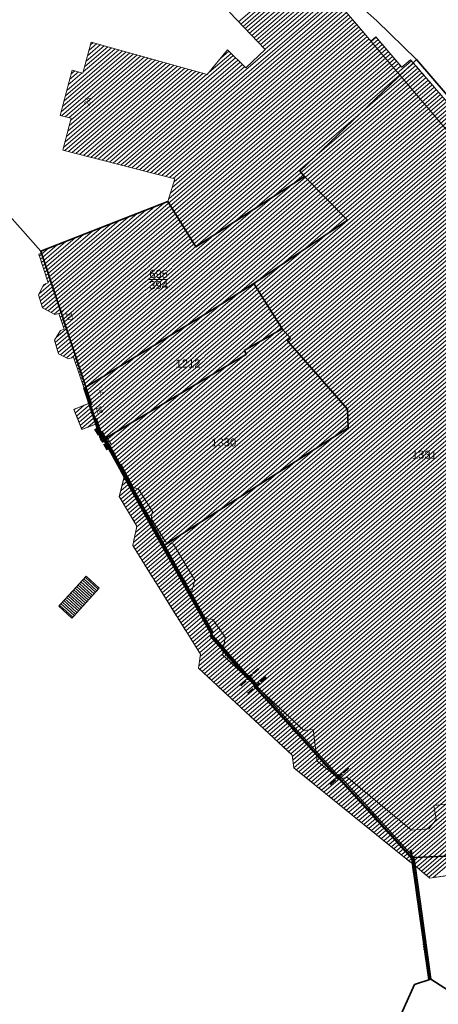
# Model space of a CAD drawing. Header units: metres. Extents: x 32365810 to 32367010, y 5620411 to 5622366.
# Tile 13 of 198: x 32365891 to 32365940, y 5621952 to 5622069. Entities that reach past the tile are written whole.
import ezdxf

# ---------------------------------------------------------------- set-up
doc = ezdxf.new("R2010")
doc.units = ezdxf.units.M
for name, pattern in [('1600.1047', [0]), ('1600.1305', [0]), ('1600.2013', [0, 0]), ('1600.2028', [0]), ('1600.2305', [0.75, 0.5, 0, 0, -0.25]), ('1600.2505', [0]), ('1600.2507', [0])]:
    doc.linetypes.add(name, pattern=pattern)
doc.layers.get('0').update_dxf_attribs({"color": 1, "linetype": 'CONTINUOUS'})
for name, color, linetype in [('Flurstücke_Grenzpunkte', 11, 'CONTINUOUS'), ('Gebäude', 31, 'CONTINUOUS'), ('Lagebezeichnungen', 12, 'CONTINUOUS'), ('Siedlungsflächen - Bauwerke u. Einrichtungen', 51, 'CONTINUOUS')]:
    doc.layers.add(name, color=color, linetype=linetype)
doc.styles.add('Flurstücksnummer - K 10 700', font='Arial.ttf')
doc.styles.add('Hausnummern NRW', font='Arial.ttf', dxfattribs={"width": 0.85})
doc.styles.add('Koordinaten der Kartenecken - N 6 380', font='Arial.ttf')

# ---------------------------------------------------------------- blocks, each defined once
blk = doc.blocks.new('O12')
at = {"layer": 'Gebäude', "color": 7, "linetype": '1600.2507', "lineweight": 18}
for p, q in [((32365898.765, 5622023.349), (32365896.949, 5622022.631)), ((32365896.949, 5622022.631), (32365897.895, 5622020.24)), ((32365899.6, 5622020.915), (32365898.765, 5622023.349)), ((32365897.895, 5622020.24), (32365899.6, 5622020.915))]:
    blk.add_line(p, q, dxfattribs=at)
blk = doc.blocks.new('O57')
at = {"layer": 'Gebäude', "color": 7, "linetype": '1600.2507', "lineweight": 18}
for p, q in [((32365902.548, 5622016.155), (32365902.15, 5622016.003)), ((32365902.15, 5622016.003), (32365902.906, 5622014.622)), ((32365904.001, 5622013.363), (32365902.548, 5622016.155)), ((32365902.906, 5622014.622), (32365902.318, 5622012.321)), ((32365904.581, 5622013.187), (32365904.001, 5622013.363)), ((32365906.235, 5622010.511), (32365904.581, 5622013.187)), ((32365902.318, 5622012.321), (32365904.402, 5622008.803)), ((32365906.11, 5622009.718), (32365906.235, 5622010.511)), ((32365907.808, 5622006.938), (32365906.11, 5622009.718)), ((32365904.402, 5622008.803), (32365903.902, 5622006.482)), ((32365903.902, 5622006.482), (32365911.925, 5621993.634)), ((32365908.75, 5622006.664), (32365907.808, 5622006.938)), ((32365911.253, 5622002.4), (32365908.75, 5622006.664)), ((32365910.704, 5622000.398), (32365911.253, 5622002.4)), ((32365912.539, 5621997.839), (32365910.704, 5622000.398)), ((32365913.413, 5621997.724), (32365912.539, 5621997.839)), ((32365914.874, 5621995.629), (32365913.413, 5621997.724)), ((32365914.535, 5621993.561), (32365914.874, 5621995.629)), ((32365911.925, 5621993.634), (32365911.716, 5621991.954)), ((32365924.187, 5621984.6), (32365914.535, 5621993.561)), ((32365911.716, 5621991.954), (32365922.797, 5621981.672)), ((32365925.28, 5621984.719), (32365924.187, 5621984.6)), ((32365925.743, 5621980.952), (32365925.28, 5621984.719)), ((32365922.797, 5621981.672), (32365923.011, 5621980.154)), ((32365928.316, 5621978.898), (32365925.743, 5621980.952)), ((32365923.011, 5621980.154), (32365935.09, 5621970.368)), ((32365928.675, 5621978.934), (32365928.316, 5621978.898)), ((32365929.354, 5621979.003), (32365928.675, 5621978.934)), ((32365936.952, 5621972.755), (32365929.354, 5621979.003)), ((32365945.871, 5621976.375), (32365939.579, 5621975.709)), ((32365939.579, 5621975.709), (32365939.858, 5621974.05)), ((32365939.858, 5621974.05), (32365938.99, 5621972.944)), ((32365938.99, 5621972.944), (32365936.952, 5621972.755)), ((32365935.09, 5621970.368), (32365935.875, 5621969.732)), ((32365935.875, 5621969.732), (32365936.769, 5621969.006)), ((32365936.769, 5621969.006), (32365937.356, 5621968.531)), ((32365937.356, 5621968.531), (32365939.116, 5621967.106)), ((32365939.116, 5621967.106), (32365941.952, 5621967.505))]:
    blk.add_line(p, q, dxfattribs=at)
blk = doc.blocks.new('O85')
at = {"layer": 'Gebäude', "color": 7, "linetype": '1600.2507', "lineweight": 18}
for p, q in [((32365932.719, 5622066.753), (32365932.132, 5622066.255)), ((32365932.132, 5622066.255), (32365934.011, 5622064.034)), ((32365935.775, 5622063.156), (32365932.719, 5622066.753)), ((32365934.011, 5622064.034), (32365945.494, 5622050.557)), ((32365936.832, 5622064.053), (32365935.775, 5622063.156)), ((32365937.146, 5622063.688), (32365936.832, 5622064.053)), ((32365953.176, 5622045.069), (32365937.146, 5622063.688)), ((32365945.494, 5622050.557), (32365945.823, 5622050.912)), ((32365945.823, 5622050.912), (32365956.684, 5622038.19)), ((32365954.944, 5622043.071), (32365953.176, 5622045.069)), ((32365962.56, 5622034.096), (32365954.944, 5622043.071)), ((32365956.684, 5622038.19), (32365957.103, 5622038.581)), ((32365957.103, 5622038.581), (32365958.1, 5622038.447)), ((32365958.1, 5622038.447), (32365962.163, 5622033.709)), ((32365962.163, 5622033.709), (32365962.56, 5622034.096))]:
    blk.add_line(p, q, dxfattribs=at)
blk = doc.blocks.new('Flurgrenze_ Begleitsignatur')
at = {"color": 0, "lineweight": -2}
for p, q in [((-0.29, 0), (-0.12, 0)), ((0.12, 0), (0.29, 0))]:
    blk.add_line(p, q, dxfattribs=at)
for p in [(-0.06, 0), (0, 0), (0.06, 0)]:
    blk.add_point(p, dxfattribs=at)
blk = doc.blocks.new('O181')
at = {"layer": 'Flurstücke_Grenzpunkte', "color": 251, "linetype": '1600.2013', "lineweight": 50, "true_color": 0x566563}
blk.add_line((32365898.147414, 5622025.187247), (32365900.120414, 5622019.231247), dxfattribs=at)
at = {"layer": 'Flurstücke_Grenzpunkte', "color": 251, "lineweight": 50, "true_color": 0x566563, "xscale": 5, "yscale": 5, "zscale": 5, "rotation": 288.328102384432}
blk.add_blockref('Flurgrenze_ Begleitsignatur', (32365899.133914, 5622022.209247), dxfattribs=at)
blk = doc.blocks.new('O223')
at = {"layer": 'Flurstücke_Grenzpunkte', "color": 251, "linetype": '1600.2013', "lineweight": 50, "true_color": 0x566563}
blk.add_line((32365917.689025, 5621990.879051), (32365917.772025, 5621990.956051), dxfattribs=at)
at = {"layer": 'Flurstücke_Grenzpunkte', "color": 251, "lineweight": 50, "true_color": 0x566563, "xscale": 5, "yscale": 5, "zscale": 5, "rotation": 42.852413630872}
blk.add_blockref('Flurgrenze_ Begleitsignatur', (32365917.730525, 5621990.917551), dxfattribs=at)
blk = doc.blocks.new('O227')
at = {"layer": 'Flurstücke_Grenzpunkte', "color": 251, "linetype": '1600.2013', "lineweight": 50, "true_color": 0x566563}
blk.add_line((32365918.580025, 5621989.903051), (32365918.663025, 5621989.980051), dxfattribs=at)
at = {"layer": 'Flurstücke_Grenzpunkte', "color": 251, "lineweight": 50, "true_color": 0x566563, "xscale": 5, "yscale": 5, "zscale": 5, "rotation": 42.852392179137}
blk.add_blockref('Flurgrenze_ Begleitsignatur', (32365918.621525, 5621989.941551), dxfattribs=at)
blk = doc.blocks.new('O237')
at = {"layer": 'Flurstücke_Grenzpunkte', "color": 251, "linetype": '1600.2013', "lineweight": 50, "true_color": 0x566563}
blk.add_line((32365913.400507, 5621996.12859), (32365907.624507, 5622006.48559), dxfattribs=at)
at = {"layer": 'Flurstücke_Grenzpunkte', "color": 251, "lineweight": 50, "true_color": 0x566563, "xscale": 5, "yscale": 5, "zscale": 5, "rotation": 119.147990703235}
blk.add_blockref('Flurgrenze_ Begleitsignatur', (32365910.512507, 5622001.30709), dxfattribs=at)
blk = doc.blocks.new('O305')
at = {"layer": 'Flurstücke_Grenzpunkte', "color": 251, "linetype": '1600.2013', "lineweight": 50, "true_color": 0x566563}
blk.add_line((32365900.139486, 5622019.18891), (32365900.264486, 5622018.97391), dxfattribs=at)
at = {"layer": 'Flurstücke_Grenzpunkte', "color": 251, "lineweight": 50, "true_color": 0x566563, "xscale": 5, "yscale": 5, "zscale": 5, "rotation": 300.173525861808}
blk.add_blockref('Flurgrenze_ Begleitsignatur', (32365900.201986, 5622019.08141), dxfattribs=at)
blk = doc.blocks.new('O343')
at = {"layer": 'Flurstücke_Grenzpunkte', "color": 251, "linetype": '1600.2013', "lineweight": 50, "true_color": 0x566563}
for p, q in [((32365936.995167, 5621969.486844), (32365937.133167, 5621968.499844)), ((32365937.13317, 5621968.499827), (32365937.92217, 5621962.859827)), ((32365937.922171, 5621962.859817), (32365939.012171, 5621955.070817))]:
    blk.add_line(p, q, dxfattribs=at)
at = {"layer": 'Flurstücke_Grenzpunkte', "color": 251, "lineweight": 50, "true_color": 0x566563, "xscale": 5, "yscale": 5, "zscale": 5}
for p, rotation in [((32365937.064167, 5621968.993344), 277.959362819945), ((32365937.52767, 5621965.679827), 277.963632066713), ((32365938.467171, 5621958.965317), 277.966291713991)]:
    blk.add_blockref('Flurgrenze_ Begleitsignatur', p, dxfattribs=dict(at, rotation=rotation))
blk = doc.blocks.new('O359')
at = {"layer": 'Flurstücke_Grenzpunkte', "color": 251, "linetype": '1600.2013', "lineweight": 50, "true_color": 0x566563}
blk.add_line((32365917.45283, 5621990.969301), (32365918.34383, 5621989.993301), dxfattribs=at)
at = {"layer": 'Flurstücke_Grenzpunkte', "color": 251, "lineweight": 50, "true_color": 0x566563, "xscale": 5, "yscale": 5, "zscale": 5, "rotation": 312.393263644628}
blk.add_blockref('Flurgrenze_ Begleitsignatur', (32365917.89833, 5621990.481301), dxfattribs=at)
blk = doc.blocks.new('O365')
at = {"layer": 'Flurstücke_Grenzpunkte', "color": 251, "linetype": '1600.2013', "lineweight": 50, "true_color": 0x566563}
blk.add_line((32365928.104358, 5621979.228819), (32365937.051358, 5621969.366819), dxfattribs=at)
at = {"layer": 'Flurstücke_Grenzpunkte', "color": 251, "lineweight": 50, "true_color": 0x566563, "xscale": 5, "yscale": 5, "zscale": 5, "rotation": 312.214932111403}
blk.add_blockref('Flurgrenze_ Begleitsignatur', (32365932.577858, 5621974.297819), dxfattribs=at)
blk = doc.blocks.new('O373')
at = {"layer": 'Flurstücke_Grenzpunkte', "color": 251, "linetype": '1600.2013', "lineweight": 50, "true_color": 0x566563}
for p, q in [((32365901.124261, 5622018.342227), (32365900.656261, 5622019.195227)), ((32365902.3473, 5622016.111157), (32365901.1243, 5622018.342157)), ((32365903.103362, 5622014.730042), (32365902.347362, 5622016.111042)), ((32365907.625283, 5622006.484187), (32365903.103283, 5622014.730187))]:
    blk.add_line(p, q, dxfattribs=at)
at = {"layer": 'Flurstücke_Grenzpunkte', "color": 251, "lineweight": 50, "true_color": 0x566563, "xscale": 5, "yscale": 5, "zscale": 5}
for p, rotation in [((32365900.890261, 5622018.768727), 118.75145503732), ((32365901.7358, 5622017.226657), 118.730877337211), ((32365902.725362, 5622015.420542), 118.6975922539), ((32365905.364283, 5622010.607187), 118.73979527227)]:
    blk.add_blockref('Flurgrenze_ Begleitsignatur', p, dxfattribs=dict(at, rotation=rotation))
blk = doc.blocks.new('O375')
at = {"layer": 'Flurstücke_Grenzpunkte', "color": 251, "linetype": '1600.2013', "lineweight": 50, "true_color": 0x566563}
blk.add_line((32365913.034314, 5621995.871245), (32365917.366314, 5621990.896245), dxfattribs=at)
at = {"layer": 'Flurstücke_Grenzpunkte', "color": 251, "lineweight": 50, "true_color": 0x566563, "xscale": 5, "yscale": 5, "zscale": 5, "rotation": 311.047841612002}
blk.add_blockref('Flurgrenze_ Begleitsignatur', (32365915.200314, 5621993.383745), dxfattribs=at)
blk = doc.blocks.new('O381')
at = {"layer": 'Flurstücke_Grenzpunkte', "color": 251, "linetype": '1600.2013', "lineweight": 50, "true_color": 0x566563}
blk.add_line((32365918.260325, 5621989.916856), (32365928.021325, 5621979.152856), dxfattribs=at)
at = {"layer": 'Flurstücke_Grenzpunkte', "color": 251, "lineweight": 50, "true_color": 0x566563, "xscale": 5, "yscale": 5, "zscale": 5, "rotation": 312.202339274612}
blk.add_blockref('Flurgrenze_ Begleitsignatur', (32365923.140825, 5621984.534856), dxfattribs=at)
blk = doc.blocks.new('O385')
at = {"layer": 'Flurstücke_Grenzpunkte', "color": 251, "linetype": '1600.2013', "lineweight": 50, "true_color": 0x566563}
blk.add_line((32365928.339947, 5621979.138057), (32365928.422947, 5621979.214057), dxfattribs=at)
at = {"layer": 'Flurstücke_Grenzpunkte', "color": 251, "lineweight": 50, "true_color": 0x566563, "xscale": 5, "yscale": 5, "zscale": 5, "rotation": 42.479170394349}
blk.add_blockref('Flurgrenze_ Begleitsignatur', (32365928.381447, 5621979.176057), dxfattribs=at)
blk = doc.blocks.new('O442')
at = {"layer": 'Gebäude', "color": 7, "linetype": '1600.2305', "lineweight": 18}
for p, q in [((32365898.765, 5622023.349), (32365896.949, 5622022.631)), ((32365896.949, 5622022.631), (32365897.895, 5622020.24)), ((32365897.895, 5622020.24), (32365899.6, 5622020.915))]:
    blk.add_line(p, q, dxfattribs=at)
blk = doc.blocks.new('O446')
at = {"layer": 'Gebäude', "color": 7, "linetype": '1600.2305', "lineweight": 18}
for p, q in [((32365902.15, 5622016.003), (32365902.906, 5622014.622)), ((32365902.906, 5622014.622), (32365902.318, 5622012.321)), ((32365902.318, 5622012.321), (32365904.402, 5622008.803)), ((32365904.402, 5622008.803), (32365903.902, 5622006.482)), ((32365903.902, 5622006.482), (32365911.925, 5621993.634)), ((32365911.925, 5621993.634), (32365911.716, 5621991.954)), ((32365911.716, 5621991.954), (32365922.797, 5621981.672)), ((32365922.797, 5621981.672), (32365923.011, 5621980.154)), ((32365923.011, 5621980.154), (32365935.09, 5621970.368)), ((32365935.09, 5621970.368), (32365935.875, 5621969.732)), ((32365935.875, 5621969.732), (32365936.769, 5621969.006)), ((32365936.769, 5621969.006), (32365937.356, 5621968.531)), ((32365937.356, 5621968.531), (32365939.116, 5621967.106)), ((32365939.116, 5621967.106), (32365941.952, 5621967.505))]:
    blk.add_line(p, q, dxfattribs=at)
blk = doc.blocks.new('O534')
at = {"layer": 'Gebäude', "color": 7, "linetype": '1600.2305', "lineweight": 18}
for p, q in [((32365932.132, 5622066.255), (32365932.719, 5622066.753)), ((32365932.719, 5622066.753), (32365935.775, 5622063.156)), ((32365935.775, 5622063.156), (32365936.832, 5622064.053)), ((32365936.832, 5622064.053), (32365937.146, 5622063.688)), ((32365937.146, 5622063.688), (32365953.176, 5622045.069))]:
    blk.add_line(p, q, dxfattribs=at)
blk = doc.blocks.new('O898')
at = {"layer": 'Flurstücke_Grenzpunkte', "color": 7, "linetype": '1600.2028', "lineweight": 35}
for p, q in [((32365943.597, 5621969.81), (32365937.218, 5621969.518)), ((32365937.218, 5621969.518), (32365937.356, 5621968.531)), ((32365937.356, 5621968.531), (32365938.145, 5621962.891)), ((32365938.145, 5621962.891), (32365939.235, 5621955.102)), ((32365939.235, 5621955.102), (32365941.451, 5621953.695))]:
    blk.add_line(p, q, dxfattribs=at)
blk = doc.blocks.new('O940')
at = {"layer": 'Flurstücke_Grenzpunkte', "color": 7, "linetype": '1600.2028', "lineweight": 35}
for p, q in [((32365921.605, 5622032.174), (32365917.097, 5622029.608)), ((32365922.596, 5622031.057), (32365921.605, 5622032.174)), ((32365922.221, 5622030.8), (32365922.596, 5622031.057)), ((32365929.335, 5622022.634), (32365922.221, 5622030.8)), ((32365917.097, 5622029.608), (32365917.391, 5622029.177)), ((32365917.391, 5622029.177), (32365900.841, 5622019.314)), ((32365929.436, 5622020.426), (32365929.335, 5622022.634)), ((32365907.428, 5622006.376), (32365929.436, 5622020.426)), ((32365900.841, 5622019.314), (32365900.459, 5622019.087)), ((32365900.459, 5622019.087), (32365900.927, 5622018.234)), ((32365900.927, 5622018.234), (32365902.15, 5622016.003)), ((32365902.15, 5622016.003), (32365902.906, 5622014.622)), ((32365902.906, 5622014.622), (32365907.428, 5622006.376))]:
    blk.add_line(p, q, dxfattribs=at)
at = {"layer": 'Flurstücke_Grenzpunkte', "color": 7, "lineweight": 18, "insert": (32365914.695, 5622018.221), "char_height": 0.95, "attachment_point": 8, "line_spacing_factor": 0.69, "style": 'Flurstücksnummer - K 10 700', "bg_fill": 2}
blk.add_mtext('1330', dxfattribs=at)
blk = doc.blocks.new('O959')
at = {"layer": 'Flurstücke_Grenzpunkte', "color": 7, "linetype": '1600.2028', "lineweight": 35}
for p, q in [((32365918.259, 5622037.553), (32365913.922, 5622034.793)), ((32365921.605, 5622032.174), (32365918.259, 5622037.553)), ((32365913.922, 5622034.793), (32365898.361, 5622025.258)), ((32365921.605, 5622032.174), (32365917.097, 5622029.608)), ((32365917.097, 5622029.608), (32365917.391, 5622029.177)), ((32365917.391, 5622029.177), (32365900.841, 5622019.314)), ((32365898.361, 5622025.258), (32365900.334, 5622019.302)), ((32365900.334, 5622019.302), (32365900.459, 5622019.087)), ((32365900.841, 5622019.314), (32365900.459, 5622019.087))]:
    blk.add_line(p, q, dxfattribs=at)
at = {"layer": 'Flurstücke_Grenzpunkte', "color": 7, "lineweight": 18, "insert": (32365910.462, 5622027.583), "char_height": 0.95, "attachment_point": 8, "line_spacing_factor": 0.69, "style": 'Flurstücksnummer - K 10 700', "bg_fill": 2}
blk.add_mtext('1212', dxfattribs=at)
blk = doc.blocks.new('O997')
at = {"layer": 'Flurstücke_Grenzpunkte', "color": 7, "linetype": '1600.2028', "lineweight": 35}
for p, q in [((32365893.028, 5622041.355), (32365873.174, 5622063.668)), ((32365893.106, 5622041.118), (32365893.028, 5622041.355)), ((32365898.361, 5622025.258), (32365893.106, 5622041.118)), ((32365898.361, 5622025.258), (32365900.334, 5622019.302)), ((32365900.334, 5622019.302), (32365900.459, 5622019.087)), ((32365900.459, 5622019.087), (32365900.927, 5622018.234)), ((32365900.927, 5622018.234), (32365902.15, 5622016.003)), ((32365902.15, 5622016.003), (32365902.906, 5622014.622)), ((32365902.906, 5622014.622), (32365907.428, 5622006.376)), ((32365913.204, 5621996.019), (32365907.428, 5622006.376)), ((32365917.536, 5621991.044), (32365913.204, 5621996.019)), ((32365917.619, 5621991.121), (32365917.536, 5621991.044)), ((32365918.51, 5621990.145), (32365917.619, 5621991.121)), ((32365918.427, 5621990.068), (32365918.51, 5621990.145)), ((32365928.188, 5621979.304), (32365918.427, 5621990.068)), ((32365928.271, 5621979.38), (32365928.188, 5621979.304)), ((32365937.218, 5621969.518), (32365928.271, 5621979.38)), ((32365937.218, 5621969.518), (32365937.356, 5621968.531)), ((32365937.356, 5621968.531), (32365938.145, 5621962.891)), ((32365938.145, 5621962.891), (32365939.235, 5621955.102)), ((32365937.276, 5621954.48), (32365939.235, 5621955.102)), ((32365932.175, 5621943.183), (32365937.276, 5621954.48))]:
    blk.add_line(p, q, dxfattribs=at)
blk = doc.blocks.new('O1044')
at = {"layer": 'Flurstücke_Grenzpunkte', "color": 7, "linetype": '1600.2028', "lineweight": 35}
for p, q in [((32365937.146, 5622063.688), (32365923.713, 5622050.846)), ((32365937.538, 5622064.063), (32365937.146, 5622063.688)), ((32365948.632, 5622051.108), (32365937.538, 5622064.063)), ((32365923.713, 5622050.846), (32365924.271, 5622050.213)), ((32365924.271, 5622050.213), (32365929.349, 5622045.034)), ((32365929.349, 5622045.034), (32365918.259, 5622037.553)), ((32365921.605, 5622032.174), (32365918.259, 5622037.553)), ((32365922.596, 5622031.057), (32365921.605, 5622032.174)), ((32365922.221, 5622030.8), (32365922.596, 5622031.057)), ((32365929.335, 5622022.634), (32365922.221, 5622030.8)), ((32365929.436, 5622020.426), (32365929.335, 5622022.634)), ((32365907.428, 5622006.376), (32365929.436, 5622020.426)), ((32365913.204, 5621996.019), (32365907.428, 5622006.376)), ((32365917.536, 5621991.044), (32365913.204, 5621996.019)), ((32365917.619, 5621991.121), (32365917.536, 5621991.044)), ((32365918.51, 5621990.145), (32365917.619, 5621991.121)), ((32365918.427, 5621990.068), (32365918.51, 5621990.145)), ((32365928.188, 5621979.304), (32365918.427, 5621990.068)), ((32365928.271, 5621979.38), (32365928.188, 5621979.304)), ((32365937.218, 5621969.518), (32365928.271, 5621979.38)), ((32365943.597, 5621969.81), (32365937.218, 5621969.518))]:
    blk.add_line(p, q, dxfattribs=at)
at = {"layer": 'Flurstücke_Grenzpunkte', "color": 7, "lineweight": 18, "insert": (32365938.455, 5622016.766), "char_height": 0.95, "attachment_point": 8, "line_spacing_factor": 0.69, "style": 'Flurstücksnummer - K 10 700', "bg_fill": 2}
blk.add_mtext('1331', dxfattribs=at)
blk = doc.blocks.new('O1115')
at = {"layer": 'Flurstücke_Grenzpunkte', "color": 7, "linetype": '1600.2028', "lineweight": 35}
for p, q in [((32365924.271, 5622050.213), (32365911.369, 5622041.873)), ((32365924.271, 5622050.213), (32365929.349, 5622045.034)), ((32365908.076, 5622047.252), (32365893.028, 5622041.355)), ((32365911.369, 5622041.873), (32365908.076, 5622047.252)), ((32365929.349, 5622045.034), (32365918.259, 5622037.553)), ((32365893.106, 5622041.118), (32365893.028, 5622041.355)), ((32365898.361, 5622025.258), (32365893.106, 5622041.118)), ((32365918.259, 5622037.553), (32365913.922, 5622034.793)), ((32365913.922, 5622034.793), (32365898.361, 5622025.258))]:
    blk.add_line(p, q, dxfattribs=at)
at = {"layer": 'Flurstücke_Grenzpunkte', "color": 7, "lineweight": 18, "insert": (32365906.974, 5622038.016), "char_height": 0.95, "attachment_point": 5, "line_spacing_factor": 0.69, "style": 'Flurstücksnummer - K 10 700', "bg_fill": 2}
blk.add_mtext('\\S695/394;', dxfattribs=at)
blk = doc.blocks.new('O1215')
at = {"layer": 'Flurstücke_Grenzpunkte', "color": 7, "linetype": '1600.2028', "lineweight": 35}
for p, q in [((32365927.847, 5622073.118), (32365932.821, 5622068.662)), ((32365932.821, 5622068.662), (32365937.538, 5622064.063)), ((32365948.632, 5622051.108), (32365937.538, 5622064.063))]:
    blk.add_line(p, q, dxfattribs=at)
blk = doc.blocks.new('O2844')
at = {"layer": 'Gebäude', "color": 7, "linetype": '1600.2505', "lineweight": 18}
for p, q in [((32365931.36, 5622067.163), (32365922.223, 5622077.921)), ((32365915.356, 5622069.684), (32365919.601, 5622065.284)), ((32365932.132, 5622066.255), (32365931.36, 5622067.163)), ((32365898.974, 5622066.151), (32365898.015, 5622062.478)), ((32365912.726, 5622062.308), (32365898.974, 5622066.151)), ((32365932.719, 5622066.753), (32365932.132, 5622066.255)), ((32365935.775, 5622063.156), (32365932.719, 5622066.753)), ((32365915.129, 5622065.215), (32365912.726, 5622062.308)), ((32365917.312, 5622063.086), (32365915.129, 5622065.215)), ((32365919.601, 5622065.284), (32365917.312, 5622063.086)), ((32365936.832, 5622064.053), (32365935.775, 5622063.156)), ((32365937.146, 5622063.688), (32365936.832, 5622064.053)), ((32365953.176, 5622045.069), (32365937.146, 5622063.688)), ((32365896.717, 5622062.817), (32365895.316, 5622057.456)), ((32365898.015, 5622062.478), (32365896.717, 5622062.817)), ((32365895.316, 5622057.456), (32365896.614, 5622057.117)), ((32365896.614, 5622057.117), (32365895.626, 5622053.336)), ((32365895.626, 5622053.336), (32365908.908, 5622049.934)), ((32365908.908, 5622049.934), (32365908.076, 5622047.252)), ((32365908.076, 5622047.252), (32365893.028, 5622041.355)), ((32365893.106, 5622041.118), (32365892.768, 5622041.006)), ((32365893.028, 5622041.355), (32365893.106, 5622041.118)), ((32365892.768, 5622041.006), (32365893.887, 5622037.631)), ((32365893.887, 5622037.631), (32365893.375, 5622037.416)), ((32365893.375, 5622037.416), (32365892.728, 5622036.208)), ((32365892.728, 5622036.208), (32365893.237, 5622034.676)), ((32365893.237, 5622034.676), (32365894.674, 5622033.854)), ((32365894.674, 5622033.854), (32365895.137, 5622033.983)), ((32365895.137, 5622033.983), (32365895.77, 5622032.126)), ((32365895.333, 5622031.976), (32365894.625, 5622030.808)), ((32365895.77, 5622032.126), (32365895.333, 5622031.976)), ((32365894.625, 5622030.808), (32365895.125, 5622029.204)), ((32365895.125, 5622029.204), (32365896.31, 5622028.622)), ((32365896.31, 5622028.622), (32365896.898, 5622028.822)), ((32365896.898, 5622028.822), (32365898.765, 5622023.349)), ((32365898.765, 5622023.349), (32365896.949, 5622022.631)), ((32365896.949, 5622022.631), (32365897.895, 5622020.24)), ((32365897.895, 5622020.24), (32365899.6, 5622020.915)), ((32365899.6, 5622020.915), (32365900.157, 5622019.278)), ((32365900.157, 5622019.278), (32365900.459, 5622019.087)), ((32365900.459, 5622019.087), (32365900.841, 5622019.314)), ((32365900.841, 5622019.314), (32365901.374, 5622018.418)), ((32365901.374, 5622018.418), (32365900.927, 5622018.234)), ((32365900.927, 5622018.234), (32365902.15, 5622016.003)), ((32365902.15, 5622016.003), (32365902.906, 5622014.622)), ((32365902.906, 5622014.622), (32365902.318, 5622012.321)), ((32365902.318, 5622012.321), (32365904.402, 5622008.803)), ((32365904.402, 5622008.803), (32365903.902, 5622006.482)), ((32365903.902, 5622006.482), (32365911.925, 5621993.634)), ((32365911.925, 5621993.634), (32365911.716, 5621991.954)), ((32365911.716, 5621991.954), (32365922.797, 5621981.672)), ((32365922.797, 5621981.672), (32365923.011, 5621980.154)), ((32365923.011, 5621980.154), (32365935.09, 5621970.368)), ((32365935.09, 5621970.368), (32365935.875, 5621969.732)), ((32365935.875, 5621969.732), (32365936.769, 5621969.006)), ((32365936.769, 5621969.006), (32365937.356, 5621968.531)), ((32365937.356, 5621968.531), (32365939.116, 5621967.106)), ((32365939.116, 5621967.106), (32365941.952, 5621967.505))]:
    blk.add_line(p, q, dxfattribs=at)
at = {"layer": 'Lagebezeichnungen', "color": 7, "lineweight": 18, "attachment_point": 8, "line_spacing_factor": 0.69, "bg_fill": 2}
for s, insert, char_height, rotation, style in [('24', (32365898.92, 5622059.024), 0.7, 75.39362, 'Hausnummern NRW'), ('18', (32365899.985, 5622024.624), 0.4565, 289.7384, 'Koordinaten der Kartenecken - N 6 380'), ('18', (32365899.6, 5622022.454), 0.7, 288.92504, 'Hausnummern NRW')]:
    blk.add_mtext(s, dxfattribs=dict(at, insert=insert, char_height=char_height, rotation=rotation, style=style))
at = {"layer": 'Lagebezeichnungen', "color": 7, "lineweight": 18, "insert": (32365896.085, 5622033.55), "char_height": 0.7, "attachment_point": 8, "rotation": 288.25405, "line_spacing_factor": 0.69, "style": 'Hausnummern NRW', "bg_fill": 2}
blk.add_mtext('20', dxfattribs=at)
blk = doc.blocks.new('O3463')
at = {"layer": 'Siedlungsflächen - Bauwerke u. Einrichtungen', "color": 7, "linetype": '1600.1305', "lineweight": 18}
for p, q in [((32365898.373, 5622002.851), (32365896.319, 5622000.597)), ((32365899.925, 5622001.437), (32365898.373, 5622002.851)), ((32365896.875, 5621998.089), (32365899.925, 5622001.437)), ((32365896.319, 5622000.597), (32365895.322, 5621999.502)), ((32365895.322, 5621999.502), (32365895.147, 5621999.31)), ((32365895.147, 5621999.31), (32365896.7, 5621997.897)), ((32365896.7, 5621997.897), (32365896.875, 5621998.089))]:
    blk.add_line(p, q, dxfattribs=at)
blk = doc.blocks.new('*X1286')
at = {"color": 253, "linetype": '1600.1047', "lineweight": 18, "true_color": 0xb2b2b2}
for p, q in [((32365916.451522, 5622068.548476), (32365924.38333, 5622075.377405)), ((32365916.71231, 5622068.278167), (32365924.626091, 5622075.091575)), ((32365916.973097, 5622068.007857), (32365924.868852, 5622074.805746)), ((32365917.233884, 5622067.737547), (32365925.111613, 5622074.519916)), ((32365917.494672, 5622067.467238), (32365925.354374, 5622074.234087)), ((32365917.755459, 5622067.196928), (32365925.597135, 5622073.948258)), ((32365918.016246, 5622066.926619), (32365925.839896, 5622073.662428)), ((32365918.277033, 5622066.656309), (32365926.082657, 5622073.376599)), ((32365918.537821, 5622066.386), (32365926.325418, 5622073.09077)), ((32365918.798608, 5622066.11569), (32365926.568179, 5622072.80494)), ((32365903.817117, 5622051.237959), (32365927.539223, 5622071.661623)), ((32365919.059395, 5622065.84538), (32365926.81094, 5622072.519111)), ((32365919.320183, 5622065.575071), (32365927.053701, 5622072.233281)), ((32365919.58097, 5622065.304761), (32365927.296462, 5622071.947452)), ((32365904.260085, 5622051.124499), (32365927.781984, 5622071.375793)), ((32365904.703053, 5622051.011039), (32365928.024745, 5622071.089964)), ((32365905.146021, 5622050.897579), (32365928.267506, 5622070.804134)), ((32365905.588989, 5622050.784119), (32365928.510267, 5622070.518305)), ((32365906.031957, 5622050.670658), (32365928.753028, 5622070.232476)), ((32365906.474925, 5622050.557198), (32365928.995789, 5622069.946646)), ((32365906.917893, 5622050.443738), (32365929.23855, 5622069.660817)), ((32365907.360861, 5622050.330278), (32365929.481311, 5622069.374988)), ((32365907.80383, 5622050.216818), (32365929.724072, 5622069.089158)), ((32365908.246798, 5622050.103358), (32365929.966833, 5622068.803329)), ((32365908.592296, 5622048.916309), (32365930.695117, 5622067.945841)), ((32365908.689766, 5622049.989898), (32365930.209594, 5622068.517499)), ((32365908.801741, 5622049.591467), (32365930.452356, 5622068.23167)), ((32365893.56109, 5622034.490612), (32365931.423438, 5622067.088386)), ((32365893.90641, 5622034.293081), (32365931.666348, 5622066.802684)), ((32365908.173405, 5622047.565992), (32365931.180639, 5622067.374182)), ((32365908.382851, 5622048.24115), (32365930.937878, 5622067.660011)), ((32365894.251729, 5622034.09555), (32365931.909257, 5622066.516982)), ((32365894.597048, 5622033.898018), (32365932.735536, 5622066.733536)), ((32365895.167291, 5622033.894136), (32365932.978343, 5622066.447746)), ((32365895.297696, 5622033.511573), (32365933.221149, 5622066.161956)), ((32365895.428101, 5622033.12901), (32365933.463956, 5622065.876165)), ((32365895.558506, 5622032.746448), (32365933.706762, 5622065.590375)), ((32365898.213382, 5622063.237809), (32365900.95429, 5622065.597607)), ((32365898.380045, 5622063.876134), (32365900.520378, 5622065.718864)), ((32365898.546708, 5622064.514459), (32365900.086466, 5622065.840121)), ((32365898.713371, 5622065.152784), (32365899.652554, 5622065.961378)), ((32365898.880035, 5622065.79111), (32365899.218641, 5622066.082635)), ((32365894.71096, 5622030.532241), (32365934.435182, 5622064.733004)), ((32365894.80892, 5622031.111416), (32365934.192375, 5622065.018795)), ((32365894.832572, 5622030.142108), (32365934.677988, 5622064.447214)), ((32365895.423324, 5622057.866681), (32365903.557763, 5622064.870066)), ((32365895.47334, 5622057.414907), (32365903.991675, 5622064.748809)), ((32365895.590183, 5622058.505174), (32365903.123851, 5622064.991323)), ((32365895.688912, 5622032.363885), (32365933.949569, 5622065.304585)), ((32365895.757041, 5622059.143668), (32365902.689939, 5622065.11258)), ((32365895.914321, 5622057.299736), (32365904.425587, 5622064.627552)), ((32365895.9239, 5622059.782161), (32365902.256027, 5622065.233837)), ((32365896.090759, 5622060.420655), (32365901.822114, 5622065.355094)), ((32365896.355301, 5622057.184564), (32365904.8595, 5622064.506295)), ((32365898.046719, 5622062.599484), (32365901.388202, 5622065.47635)), ((32365901.159308, 5622051.91872), (32365915.820097, 5622064.540998)), ((32365912.909367, 5622062.529826), (32365915.550611, 5622064.803818)), ((32365914.328117, 5622064.246141), (32365915.281125, 5622065.066638)), ((32365894.954185, 5622029.751976), (32365934.920795, 5622064.161424)), ((32365895.075797, 5622029.361843), (32365935.163601, 5622063.875634)), ((32365895.342907, 5622029.096977), (32365935.406408, 5622063.589843)), ((32365895.708885, 5622028.917231), (32365935.649214, 5622063.304053)), ((32365895.710847, 5622053.660705), (32365907.462973, 5622063.778754)), ((32365895.843691, 5622053.280241), (32365907.896885, 5622063.657497)), ((32365895.877685, 5622054.29918), (32365907.02906, 5622063.900011)), ((32365896.044523, 5622054.937656), (32365906.595148, 5622064.021268)), ((32365896.074862, 5622028.737485), (32365936.943426, 5622063.923476)), ((32365896.211361, 5622055.576131), (32365906.161236, 5622064.142525)), ((32365896.286659, 5622053.166781), (32365908.330797, 5622063.536241)), ((32365896.378199, 5622056.214607), (32365905.727324, 5622064.263782)), ((32365896.545037, 5622056.853082), (32365905.293412, 5622064.385039)), ((32365896.649671, 5622028.737534), (32365937.188005, 5622063.639211)), ((32365896.729627, 5622053.053321), (32365908.764709, 5622063.414984)), ((32365896.994377, 5622028.539475), (32365937.432674, 5622063.355025)), ((32365897.172595, 5622052.939861), (32365909.198621, 5622063.293727)), ((32365901.602276, 5622051.80526), (32365916.089584, 5622064.278178)), ((32365902.045244, 5622051.6918), (32365916.35907, 5622064.015358)), ((32365902.488212, 5622051.578339), (32365916.628556, 5622063.752538)), ((32365902.931181, 5622051.464879), (32365916.898043, 5622063.489717)), ((32365896.257617, 5622061.059148), (32365897.931074, 5622062.499919)), ((32365896.424476, 5622061.697642), (32365897.490093, 5622062.61509)), ((32365896.591335, 5622062.336135), (32365897.049113, 5622062.730262)), ((32365897.124858, 5622028.156978), (32365937.677344, 5622063.070839)), ((32365897.255339, 5622027.774481), (32365937.922014, 5622062.786653)), ((32365897.38582, 5622027.391983), (32365938.166683, 5622062.502466)), ((32365897.516301, 5622027.009486), (32365938.411353, 5622062.21828)), ((32365897.615563, 5622052.826401), (32365909.632533, 5622063.17247)), ((32365898.058532, 5622052.712941), (32365910.066446, 5622063.051213)), ((32365898.5015, 5622052.599481), (32365910.500358, 5622062.929956)), ((32365898.944468, 5622052.48602), (32365910.93427, 5622062.808699)), ((32365899.387436, 5622052.37256), (32365911.368182, 5622062.687442)), ((32365899.830404, 5622052.2591), (32365911.802094, 5622062.566186)), ((32365900.273372, 5622052.14564), (32365912.236006, 5622062.444929)), ((32365900.71634, 5622052.03218), (32365912.669919, 5622062.323672)), ((32365903.374149, 5622051.351419), (32365917.167529, 5622063.226897)), ((32365897.646782, 5622026.626988), (32365938.656023, 5622061.934094)), ((32365897.777263, 5622026.244491), (32365938.900692, 5622061.649908)), ((32365897.907744, 5622025.861994), (32365939.145362, 5622061.365722)), ((32365898.038226, 5622025.479496), (32365939.390031, 5622061.081536)), ((32365898.168707, 5622025.096999), (32365939.634701, 5622060.79735)), ((32365898.299188, 5622024.714501), (32365939.879371, 5622060.513163)), ((32365898.429669, 5622024.332004), (32365940.12404, 5622060.228977)), ((32365898.56015, 5622023.949507), (32365940.36871, 5622059.944791)), ((32365897.261324, 5622021.841605), (32365940.858049, 5622059.376419)), ((32365897.407361, 5622021.4725), (32365941.102719, 5622059.092233)), ((32365897.553397, 5622021.103395), (32365941.347389, 5622058.808046)), ((32365898.690631, 5622023.567009), (32365940.61338, 5622059.660605)), ((32365897.699434, 5622020.734291), (32365941.592058, 5622058.52386)), ((32365897.84547, 5622020.365186), (32365941.836728, 5622058.239674)), ((32365898.598149, 5622020.518373), (32365942.081397, 5622057.955488)), ((32365899.607609, 5622020.892637), (32365942.326067, 5622057.671302)), ((32365899.737832, 5622020.509917), (32365942.570737, 5622057.387116)), ((32365899.868055, 5622020.127197), (32365942.815406, 5622057.10293)), ((32365899.998278, 5622019.744478), (32365943.060076, 5622056.818743)), ((32365900.128501, 5622019.361758), (32365943.304746, 5622056.534557)), ((32365900.415832, 5622019.114302), (32365943.549415, 5622056.250371)), ((32365900.970222, 5622019.096771), (32365943.794085, 5622055.966185)), ((32365901.164886, 5622018.769532), (32365944.038755, 5622055.681999)), ((32365901.172404, 5622017.786333), (32365944.528094, 5622055.113626)), ((32365901.359549, 5622018.442293), (32365944.283424, 5622055.397813)), ((32365901.356689, 5622017.450159), (32365944.772763, 5622054.82944)), ((32365901.540975, 5622017.113985), (32365945.017433, 5622054.545254)), ((32365901.72526, 5622016.777811), (32365945.262103, 5622054.261068)), ((32365901.909546, 5622016.441637), (32365945.506772, 5622053.976882)), ((32365902.093832, 5622016.105463), (32365945.751442, 5622053.692696)), ((32365902.277997, 5622015.769185), (32365945.996112, 5622053.40851)), ((32365902.46211, 5622015.432862), (32365946.240781, 5622053.124323)), ((32365902.646223, 5622015.09654), (32365946.485451, 5622052.840137)), ((32365902.48627, 5622012.979484), (32365947.464129, 5622051.703393)), ((32365902.648388, 5622013.613897), (32365947.21946, 5622051.987579)), ((32365902.810507, 5622014.248309), (32365946.97479, 5622052.271765)), ((32365902.830336, 5622014.760217), (32365946.730121, 5622052.555951)), ((32365902.324151, 5622012.345072), (32365947.708799, 5622051.419207)), ((32365902.504759, 5622012.005732), (32365947.953469, 5622051.13502)), ((32365902.698884, 5622011.678029), (32365948.198138, 5622050.850834)), ((32365902.89301, 5622011.350326), (32365948.442808, 5622050.566648)), ((32365903.087135, 5622011.022624), (32365948.687478, 5622050.282462)), ((32365903.28126, 5622010.694921), (32365948.932147, 5622049.998276)), ((32365903.475385, 5622010.367218), (32365949.176817, 5622049.71409)), ((32365903.66951, 5622010.039516), (32365949.421487, 5622049.429903)), ((32365903.863635, 5622009.711813), (32365949.666156, 5622049.145717)), ((32365904.057761, 5622009.38411), (32365949.910826, 5622048.861531)), ((32365904.251886, 5622009.056408), (32365950.155496, 5622048.577345)), ((32365904.372329, 5622008.665269), (32365950.400165, 5622048.293159)), ((32365905.591317, 5622003.776734), (32365958.241726, 5622049.106361)), ((32365905.792278, 5622003.454917), (32365958.484651, 5622048.820673)), ((32365905.993239, 5622003.133099), (32365958.727577, 5622048.534986)), ((32365906.194199, 5622002.811281), (32365958.970503, 5622048.249298)), ((32365893.229141, 5622034.699654), (32365907.585396, 5622047.059742)), ((32365903.979711, 5622006.842735), (32365951.134174, 5622047.4406)), ((32365903.983632, 5622006.351275), (32365951.378844, 5622047.156414)), ((32365904.110584, 5622007.450246), (32365950.889504, 5622047.724787)), ((32365904.241457, 5622008.057757), (32365950.644835, 5622048.008973)), ((32365906.39516, 5622002.489464), (32365959.213429, 5622047.963611)), ((32365906.596121, 5622002.167646), (32365959.456355, 5622047.677923)), ((32365892.845624, 5622035.853971), (32365904.420646, 5622045.819542)), ((32365892.973463, 5622035.469199), (32365905.475562, 5622046.232942)), ((32365893.101302, 5622035.084427), (32365906.530479, 5622046.646342)), ((32365904.184593, 5622006.029457), (32365951.623513, 5622046.872228)), ((32365904.385553, 5622005.70764), (32365951.868183, 5622046.588042)), ((32365904.586514, 5622005.385822), (32365952.112853, 5622046.303856)), ((32365904.787475, 5622005.064005), (32365952.357522, 5622046.01967)), ((32365892.767297, 5622036.28137), (32365903.365729, 5622045.406142)), ((32365893.858829, 5622037.715966), (32365902.310812, 5622044.992742)), ((32365904.988435, 5622004.742187), (32365952.602192, 5622045.735484)), ((32365905.189396, 5622004.420369), (32365952.846862, 5622045.451297)), ((32365905.390357, 5622004.098552), (32365953.091531, 5622045.167111)), ((32365906.797081, 5622001.845828), (32365957.632962, 5622045.613229)), ((32365893.475932, 5622038.870816), (32365899.146062, 5622043.752542)), ((32365893.603564, 5622038.485866), (32365900.200979, 5622044.165942)), ((32365893.731197, 5622038.100916), (32365901.255895, 5622044.579342)), ((32365893.093035, 5622040.025666), (32365895.981312, 5622042.512342)), ((32365893.220667, 5622039.640716), (32365897.036228, 5622042.925742)), ((32365893.3483, 5622039.255766), (32365898.091145, 5622043.339142)), ((32365906.998042, 5622001.524011), (32365955.075256, 5622042.916323)), ((32365907.199003, 5622001.202193), (32365955.317894, 5622042.630388)), ((32365907.399963, 5622000.880376), (32365955.560532, 5622042.344453)), ((32365892.837771, 5622040.795566), (32365893.871478, 5622041.685542)), ((32365892.965403, 5622040.410616), (32365894.926395, 5622042.098942)), ((32365907.600924, 5622000.558558), (32365955.803171, 5622042.058518)), ((32365907.801885, 5622000.23674), (32365956.045809, 5622041.772583)), ((32365908.002845, 5621999.914923), (32365956.288448, 5622041.486649)), ((32365908.203806, 5621999.593105), (32365956.531086, 5622041.200714)), ((32365908.404766, 5621999.271288), (32365956.773725, 5622040.914779)), ((32365908.605727, 5621998.94947), (32365957.016363, 5622040.628844)), ((32365908.806688, 5621998.627652), (32365957.259002, 5622040.342909)), ((32365909.007648, 5621998.305835), (32365957.50164, 5622040.056974)), ((32365909.208609, 5621997.984017), (32365957.744279, 5622039.771039)), ((32365909.40957, 5621997.6622), (32365957.986917, 5622039.485104)), ((32365909.61053, 5621997.340382), (32365958.229556, 5622039.199169)), ((32365909.811491, 5621997.018564), (32365958.472194, 5622038.913234)), ((32365910.012452, 5621996.696747), (32365958.714832, 5622038.6273)), ((32365910.213412, 5621996.374929), (32365958.957471, 5622038.341365)), ((32365910.414373, 5621996.053112), (32365959.200109, 5622038.05543)), ((32365910.615334, 5621995.731294), (32365959.442748, 5622037.769495)), ((32365893.25912, 5622037.199644), (32365893.639354, 5622037.527008)), ((32365910.816294, 5621995.409476), (32365959.685386, 5622037.48356)), ((32365911.017255, 5621995.087659), (32365959.928025, 5622037.197625)), ((32365911.218216, 5621994.765841), (32365960.170663, 5622036.91169)), ((32365911.419176, 5621994.444024), (32365960.413302, 5622036.625755)), ((32365911.620137, 5621994.122206), (32365960.65594, 5622036.33982)), ((32365911.821098, 5621993.800388), (32365960.898579, 5622036.053885)), ((32365911.822757, 5621992.812146), (32365961.383856, 5622035.482016)), ((32365911.891702, 5621993.366339), (32365961.141217, 5622035.767951)), ((32365911.753813, 5621992.257952), (32365961.626494, 5622035.196081)), ((32365911.840906, 5621991.8381), (32365961.869132, 5622034.910146)), ((32365912.117529, 5621991.581424), (32365962.111771, 5622034.624211)), ((32365912.394151, 5621991.324747), (32365962.354409, 5622034.338276)), ((32365912.670773, 5621991.068071), (32365962.177695, 5622033.691297)), ((32365912.947396, 5621990.811395), (32365962.417249, 5622033.402707)), ((32365913.224018, 5621990.554718), (32365962.656804, 5622033.114117)), ((32365896.969251, 5622022.579815), (32365897.096387, 5622022.689273)), ((32365897.115288, 5622022.21071), (32365898.159223, 5622023.109491)), ((32365913.50064, 5621990.298042), (32365950.172582, 5622021.870929)), ((32365913.777262, 5621990.041366), (32365950.458117, 5622021.621926)), ((32365914.053885, 5621989.784689), (32365950.743651, 5622021.372923)), ((32365914.330507, 5621989.528013), (32365951.029186, 5622021.12392)), ((32365914.607129, 5621989.271337), (32365951.314721, 5622020.874917)), ((32365914.883752, 5621989.01466), (32365951.600256, 5622020.625914)), ((32365915.160374, 5621988.757984), (32365951.885791, 5622020.376911)), ((32365915.436996, 5621988.501307), (32365952.171326, 5622020.127908)), ((32365915.713619, 5621988.244631), (32365952.45686, 5622019.878905)), ((32365915.990241, 5621987.987955), (32365952.742395, 5622019.629902)), ((32365916.266863, 5621987.731278), (32365953.02793, 5622019.380899)), ((32365916.543486, 5621987.474602), (32365953.313465, 5622019.131895)), ((32365900.988118, 5622018.122507), (32365901.292245, 5622018.384347)), ((32365916.820108, 5621987.217926), (32365953.599, 5622018.882892)), ((32365917.09673, 5621986.961249), (32365953.884534, 5622018.633889)), ((32365917.373352, 5621986.704573), (32365954.170069, 5622018.384886)), ((32365917.649975, 5621986.447897), (32365954.455604, 5622018.135883)), ((32365917.926597, 5621986.19122), (32365954.741139, 5622017.88688)), ((32365918.203219, 5621985.934544), (32365955.026674, 5622017.637877)), ((32365918.479842, 5621985.677868), (32365955.312208, 5622017.388874)), ((32365918.756464, 5621985.421191), (32365955.597743, 5622017.139871)), ((32365919.033086, 5621985.164515), (32365955.883278, 5622016.890868)), ((32365919.309709, 5621984.907839), (32365956.168813, 5622016.641865)), ((32365919.586331, 5621984.651162), (32365956.454348, 5622016.392862)), ((32365919.862953, 5621984.394486), (32365956.739883, 5622016.143859)), ((32365920.139576, 5621984.13781), (32365957.025417, 5622015.894855)), ((32365920.416198, 5621983.881133), (32365957.310952, 5622015.645852)), ((32365920.69282, 5621983.624457), (32365957.596487, 5622015.396849)), ((32365920.969442, 5621983.367781), (32365957.882022, 5622015.147846)), ((32365921.246065, 5621983.111104), (32365958.167557, 5622014.898843)), ((32365921.522687, 5621982.854428), (32365958.453091, 5622014.64984)), ((32365921.799309, 5621982.597752), (32365958.738626, 5622014.400837)), ((32365922.075932, 5621982.341075), (32365959.024161, 5622014.151834)), ((32365922.352554, 5621982.084399), (32365959.309696, 5622013.902831)), ((32365922.629176, 5621981.827723), (32365959.595231, 5622013.653828)), ((32365922.821467, 5621981.498441), (32365959.880766, 5622013.404825)), ((32365922.883676, 5621981.057164), (32365960.1663, 5622013.155822)), ((32365922.945885, 5621980.615888), (32365960.451835, 5622012.906819)), ((32365923.008094, 5621980.174611), (32365960.73737, 5622012.657815)), ((32365923.293279, 5621979.925307), (32365961.012119, 5622012.399527)), ((32365923.589389, 5621979.685408), (32365961.285232, 5622012.139828)), ((32365923.885499, 5621979.44551), (32365961.558344, 5622011.88013)), ((32365924.181609, 5621979.205612), (32365961.831456, 5622011.620432)), ((32365924.477719, 5621978.965713), (32365962.104568, 5622011.360733)), ((32365924.773829, 5621978.725815), (32365962.377681, 5622011.101035)), ((32365925.069939, 5621978.485917), (32365962.650793, 5622010.841337)), ((32365925.366049, 5621978.246018), (32365962.923905, 5622010.581638)), ((32365925.662159, 5621978.00612), (32365963.210306, 5622010.333381)), ((32365925.958269, 5621977.766222), (32365963.505819, 5622010.092968)), ((32365926.254379, 5621977.526323), (32365963.801332, 5622009.852556)), ((32365926.550489, 5621977.286425), (32365964.096844, 5622009.612143)), ((32365926.846599, 5621977.046527), (32365964.392357, 5622009.371731)), ((32365927.142709, 5621976.806628), (32365964.68787, 5622009.131318)), ((32365927.438819, 5621976.56673), (32365964.983383, 5622008.890906)), ((32365927.734929, 5621976.326832), (32365965.278895, 5622008.650493)), ((32365928.031039, 5621976.086933), (32365965.574408, 5622008.410081)), ((32365928.327149, 5621975.847035), (32365965.869921, 5622008.169668)), ((32365928.623259, 5621975.607137), (32365966.165434, 5622007.929256)), ((32365928.919369, 5621975.367238), (32365966.460946, 5622007.688843)), ((32365929.215479, 5621975.12734), (32365966.756459, 5622007.448431)), ((32365929.511588, 5621974.887441), (32365967.051972, 5622007.208018)), ((32365929.807698, 5621974.647543), (32365967.347485, 5622006.967606)), ((32365930.103808, 5621974.407645), (32365967.642997, 5622006.727193)), ((32365930.399918, 5621974.167746), (32365967.93851, 5622006.486781)), ((32365930.696028, 5621973.927848), (32365968.234023, 5622006.246368)), ((32365930.992138, 5621973.68795), (32365968.529418, 5622006.005854)), ((32365931.288248, 5621973.448051), (32365968.824597, 5622005.765154)), ((32365931.584358, 5621973.208153), (32365968.565946, 5622005.047631)), ((32365931.880468, 5621972.968255), (32365968.509819, 5622004.504473)), ((32365932.176578, 5621972.728356), (32365968.465246, 5622003.971263)), ((32365932.472688, 5621972.488458), (32365968.420674, 5622003.438052)), ((32365932.768798, 5621972.24856), (32365968.376101, 5622002.904841)), ((32365933.064908, 5621972.008661), (32365967.555627, 5622001.703614)), ((32365933.361018, 5621971.768763), (32365966.507781, 5622000.30663)), ((32365933.657128, 5621971.528865), (32365965.459934, 5621998.909646)), ((32365933.953238, 5621971.288966), (32365964.412088, 5621997.512662)), ((32365934.249348, 5621971.049068), (32365963.364242, 5621996.115678)), ((32365934.545458, 5621970.80917), (32365962.316395, 5621994.718694)), ((32365934.841568, 5621970.569271), (32365961.268549, 5621993.32171)), ((32365935.137677, 5621970.329372), (32365960.220703, 5621991.924726)), ((32365935.433783, 5621970.08947), (32365959.172856, 5621990.527742)), ((32365935.729888, 5621969.849568), (32365958.134916, 5621989.139286)), ((32365936.025823, 5621969.609519), (32365957.10554, 5621987.758204)), ((32365936.321595, 5621969.369329), (32365956.076163, 5621986.377122)), ((32365936.617366, 5621969.129139), (32365955.046787, 5621984.996039)), ((32365936.913386, 5621968.889163), (32365954.017411, 5621983.614957)), ((32365937.209667, 5621968.649412), (32365952.988034, 5621982.233875)), ((32365937.505907, 5621968.409626), (32365951.958658, 5621980.852792)), ((32365937.802107, 5621968.169805), (32365950.909439, 5621979.454627)), ((32365938.098307, 5621967.929984), (32365949.828963, 5621978.02955)), ((32365938.394507, 5621967.690163), (32365948.748487, 5621976.604474)), ((32365938.690707, 5621967.450342), (32365947.668012, 5621975.179397)), ((32365938.986907, 5621967.210521), (32365946.587536, 5621973.75432)), ((32365939.503595, 5621967.160531), (32365945.50706, 5621972.329244))]:
    blk.add_line(p, q, dxfattribs=at)
blk = doc.blocks.new('*X1407')
at = {"color": 253, "linetype": '1600.1047', "lineweight": 18, "true_color": 0xb2b2b2}
for p, q in [((32365899.827368, 5622001.329829), (32365898.275276, 5622002.743761)), ((32365898.648845, 5622000.036158), (32365897.096557, 5622001.450269)), ((32365898.817205, 5622000.220968), (32365897.264946, 5622001.635054)), ((32365898.985566, 5622000.405778), (32365897.433334, 5622001.819838)), ((32365899.153926, 5622000.590589), (32365897.601723, 5622002.004623)), ((32365899.322287, 5622000.775399), (32365897.770111, 5622002.189407)), ((32365899.490647, 5622000.960209), (32365897.9385, 5622002.374192)), ((32365899.659008, 5622001.145019), (32365898.106888, 5622002.558976)), ((32365897.638682, 5621998.927298), (32365896.086334, 5622000.341464)), ((32365897.807043, 5621999.112108), (32365896.254645, 5622000.526319)), ((32365897.975403, 5621999.296918), (32365896.423004, 5622000.711131)), ((32365898.143764, 5621999.481728), (32365896.591392, 5622000.895915)), ((32365898.312124, 5621999.666538), (32365896.759781, 5622001.0807)), ((32365898.480485, 5621999.851348), (32365896.928169, 5622001.265484)), ((32365896.796858, 5621998.003267), (32365895.244735, 5621999.417229)), ((32365896.965241, 5621998.188058), (32365895.41309, 5621999.602044)), ((32365897.133601, 5621998.372868), (32365895.581401, 5621999.786899)), ((32365897.301962, 5621998.557678), (32365895.749712, 5621999.971754)), ((32365897.470322, 5621998.742488), (32365895.918023, 5622000.156609))]:
    blk.add_line(p, q, dxfattribs=at)

msp = doc.modelspace()

# ---------------------------------------------------------------- block references
at = {"layer": 'Flurstücke_Grenzpunkte', "color": 7, "true_color": 0xffffff}
for name in ['O181', 'O305', 'O373', 'O237', 'O375', 'O223', 'O359', 'O227', 'O381', 'O385', 'O365', 'O343']:
    msp.add_blockref(name, (0, 0), dxfattribs=at)
at = {"layer": 'Gebäude', "color": 7, "true_color": 0xffffff}
for name in ['O85', 'O534', 'O12', 'O442', 'O57', 'O446']:
    msp.add_blockref(name, (0, 0), dxfattribs=at)

# ---------------------------------------------------------------- next in the draw order: block references
at = {"layer": 'Flurstücke_Grenzpunkte', "color": 7, "true_color": 0xffffff}
for name in ['O898', 'O940']:
    msp.add_blockref(name, (0, 0), dxfattribs=at)

# ---------------------------------------------------------------- next in the draw order: block references
msp.add_blockref('O959', (0, 0), dxfattribs=at)

# ---------------------------------------------------------------- next in the draw order: block references
msp.add_blockref('O997', (0, 0), dxfattribs=at)

# ---------------------------------------------------------------- next in the draw order: block references
msp.add_blockref('O1044', (0, 0), dxfattribs=at)

# ---------------------------------------------------------------- next in the draw order: block references
msp.add_blockref('O1115', (0, 0), dxfattribs=at)

# ---------------------------------------------------------------- next in the draw order: block references
msp.add_blockref('O1215', (0, 0), dxfattribs=at)

# ---------------------------------------------------------------- next in the draw order: block references
at = {"layer": 'Gebäude', "color": 7, "true_color": 0xffffff}
msp.add_blockref('O2844', (0, 0), dxfattribs=at)

# ---------------------------------------------------------------- next in the draw order: block references
msp.add_blockref('*X1286', (0, 0), dxfattribs=at)
at = {"layer": 'Siedlungsflächen - Bauwerke u. Einrichtungen', "color": 7, "true_color": 0xffffff}
for name in ['O3463', '*X1407']:
    msp.add_blockref(name, (0, 0), dxfattribs=at)

doc.saveas('drawing.dxf')
